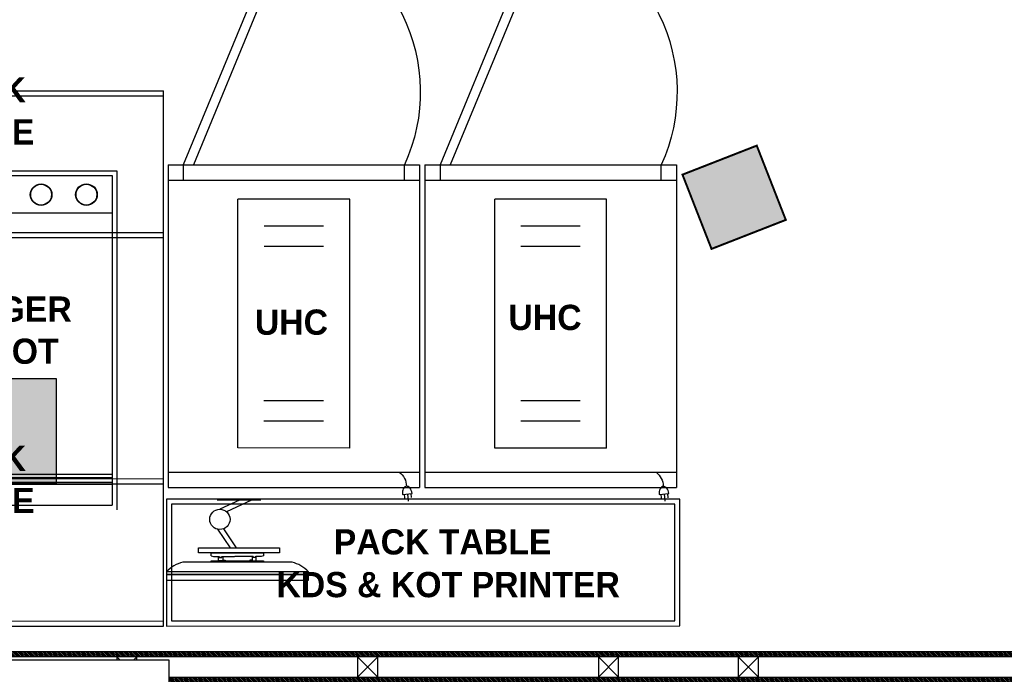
# Model space of a CAD drawing. Header units: millimetres. Extents: x -115221 to 194496, y -122556 to 375476.
# Tile 105 of 169: x 103213 to 105682, y -9076 to -7434. Entities that reach past the tile are written whole.
import ezdxf

# ---------------------------------------------------------------- set-up
doc = ezdxf.new("R2010")
doc.units = ezdxf.units.MM
doc.set_wipeout_variables(frame=1)
doc.layers.add('FUR R0', color=8, linetype='Continuous')
doc.layers.add('WWDS FURNITURE LAYOUT', color=8, linetype='Continuous')
doc.styles.add('har', font='GOTHICB.TTF')

# ---------------------------------------------------------------- blocks, each defined once
blk = doc.blocks.new('Hot Hold')
at = {"layer": 'FUR R0'}
for p, q in [((587.2, 17.1), (588.3, 27.1)), ((595.4, 16.2), (597.2, 34.2)), ((603.5, 15.4), (604.6, 25.5)), ((0, -802.7), (0, 0)), ((0, 0), (625.7, 0)), ((583.1, 17.5), (606.8, 15)), ((625.7, -802.7), (625.7, 0)), ((0, -37.9), (625.7, -37.9)), ((173.8, -98), (173.8, -717.4)), ((451.9, -98), (173.8, -98)), ((451.9, -98), (451.9, -717.4)), ((386.7, -165.1), (238.6, -165.1)), ((386.7, -215.6), (238.6, -215.6)), ((386.7, -599.7), (238.6, -599.7)), ((386.7, -650.2), (238.6, -650.2)), ((451.9, -717.4), (173.8, -717.4)), ((0, -764.8), (625.7, -764.8)), ((37.9, -802.7), (37.9, -764.8)), ((587.8, -764.8), (587.8, -802.7)), ((0, -802.7), (625.7, -802.7)), ((287.9, -1409.4), (37.9, -802.7)), ((313.2, -1409.4), (63.2, -802.7))]:
    blk.add_line(p, q, dxfattribs=at)
blk.add_lwpolyline([(606.8, 15, -0.063324), (605.1, 7.6, -0.07639), (602, 2, -0.107132), (597.4, -1.9, -0.14755), (593, -2.7, -0.14755), (588.9, -1, -0.107132), (585.2, 3.7, -0.07639), (583.3, 9.8, -0.063324), (583.1, 17.5, -0.063324)], format="xyb", dxfattribs=at)
for centre, radius, start, end in [((548.5, -2.3), 44.5, 306.852, 359.4417), ((191.3, -984.2), 436.1, 282.7991, 24.6016)]:
    blk.add_arc(centre, radius, start, end, dxfattribs=at)
blk = doc.blocks.new('wW')
at = {"layer": 'FUR R0'}
h = blk.add_hatch(color=256, dxfattribs=at)
h.dxf.hatch_style = 1
h.paths.add_polyline_path([(31531.511, -4490.805), (31536.214, -4490.805), (31536.214, -4501.187), (31531.511, -4501.187)])
h = blk.add_hatch(color=256, dxfattribs=at)
h.dxf.hatch_style = 1
h.paths.add_polyline_path([(31538.115, -4507.208), (31542.818, -4507.208), (31542.818, -4517.576), (31538.115, -4517.576)])
for p, q in [((31519.399, -4478.729), (31519.399, -4531.725)), ((31553.447, -4531.725), (31553.447, -4478.729)), ((31526.83, -4486.661), (31548.829, -4486.661)), ((31526.83, -4486.661), (31526.83, -4519.738)), ((31548.829, -4486.661), (31548.829, -4520.212)), ((31527.283, -4487.116), (31548.376, -4487.116)), ((31527.283, -4487.116), (31527.283, -4519.756)), ((31548.376, -4487.116), (31548.376, -4519.756)), ((31548.829, -4487.116), (31548.829, -4519.756)), ((31527.283, -4490.805), (31548.376, -4490.805)), ((31527.283, -4516.686), (31548.376, -4516.686)), ((31527.283, -4517.013), (31548.376, -4517.013)), ((31527.283, -4517.47), (31548.376, -4517.47)), ((31527.283, -4517.666), (31548.376, -4517.666)), ((31527.283, -4519.756), (31548.376, -4519.756))]:
    blk.add_line(p, q, dxfattribs=at)
for points in [[(31553.447, -4493.287), (31519.399, -4493.287), (31519.399, -4478.729), (31553.447, -4478.729)], [(31553.447, -4492.787), (31519.899, -4492.787), (31519.899, -4479.229), (31553.447, -4479.229)], [(31553.447, -4517.167), (31519.399, -4517.167), (31519.399, -4531.725), (31553.447, -4531.725)], [(31553.447, -4517.667), (31519.808, -4517.667), (31519.808, -4531.225), (31553.447, -4531.225)]]:
    blk.add_lwpolyline(points, dxfattribs=at)
for points in [[(31526.83, -4519.738), (31524.944, -4519.738), (31524.944, -4488.917), (31526.83, -4488.917)], [(31531.511, -4490.805), (31536.214, -4490.805), (31536.214, -4501.187), (31531.511, -4501.187)], [(31538.115, -4507.208), (31542.818, -4507.208), (31542.818, -4517.576), (31538.115, -4517.576)]]:
    blk.add_lwpolyline(points, close=True, dxfattribs=at)
for centre, radius in [((31531.373, -4489.01), 1.07), ((31531.373, -4489.01), 1.03), ((31535.858, -4489.01), 1.07), ((31535.858, -4489.01), 1.03), ((31541.344, -4489.01), 1.07), ((31541.344, -4489.01), 1.03), ((31545.83, -4489.01), 1.07), ((31545.83, -4489.01), 1.03), ((31529.26, -4495.01), 1.07), ((31529.26, -4495.01), 1.03)]:
    blk.add_circle(centre, radius, dxfattribs=at)
at = {"layer": 'FUR R0', "char_height": 2.5, "attachment_point": 9, "style": 'har'}
for s, insert, width in [('\\pxqc;{\\fCentury Gothic|b1|i0|c0|p34;\\C0;PACK TABLE}', (31544.934, -4484.05, 0), 19.63411), ('\\pxqc;{\\fCentury Gothic|b1|i0|c0|p34;BURGER SHOOT}', (31549.892, -4505.795, 0), 25.51201), ('\\pxqc;{\\fCentury Gothic|b1|i0|c0|p34;\\C0;PACK TABLE}', (31544.934, -4520.545, 0), 19.63411)]:
    blk.add_mtext(s, dxfattribs=dict(at, insert=insert, width=width))
blk = doc.blocks.new('JSDJNB')
at = {"layer": 'FUR R0'}
h = blk.add_hatch(dxfattribs=at)
h.set_pattern_fill('ANSI31', color=256, angle=90)
h.set_pattern_definition([(135, (184504.06984, -52712.82564), (-0.08838834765, -0.08838834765), [])])
h.paths.add_polyline_path([(255108.086, -67411.993), (255108.086, -67409.993), (254955.773, -67409.993), (254955.773, -67411.993)], flags=16)
h.paths.add_polyline_path([(255108.586, -67412.493), (255108.586, -67409.493), (254955.273, -67409.493), (254955.273, -67412.493)])
for points in [[(255108.586, -67412.493), (255108.586, -67409.493), (254955.273, -67409.493), (254955.273, -67412.493)], [(255108.086, -67411.993), (255108.086, -67409.993), (254955.773, -67409.993), (254955.773, -67411.993)], [(255009.159, -67409.993), (255007.159, -67409.993), (255007.159, -67411.993), (255009.159, -67411.993)], [(255032.929, -67409.993), (255030.929, -67409.993), (255030.929, -67411.993), (255032.929, -67411.993)], [(255056.7, -67409.993), (255054.7, -67409.993), (255054.7, -67411.993), (255056.7, -67411.993)], [(255070.508, -67409.993), (255068.508, -67409.993), (255068.508, -67411.993), (255070.508, -67411.993)]]:
    blk.add_lwpolyline(points, close=True, dxfattribs=at)
for points in [[(255007.159, -67409.993), (255009.159, -67411.993)], [(255009.159, -67409.993), (255007.159, -67411.993)], [(255030.929, -67409.993), (255032.929, -67411.993)], [(255032.929, -67409.993), (255030.929, -67411.993)], [(255054.7, -67409.993), (255056.7, -67411.993)], [(255056.7, -67409.993), (255054.7, -67411.993)], [(255068.508, -67409.993), (255070.508, -67411.993)], [(255070.508, -67409.993), (255068.508, -67411.993)]]:
    blk.add_lwpolyline(points, dxfattribs=at)
blk = doc.blocks.new('sd sd fsd')
at = {"layer": 'FUR R0'}
for p, q in [((-562151.56, -31360.39), (-562165.56, -31360.39)), ((-562165.56, -31360.39), (-562165.56, -31360.928)), ((-562151.56, -31360.928), (-562165.56, -31360.928)), ((-562165.56, -31360.928), (-562165.56, -31361.197)), ((-562165.56, -31360.928), (-562151.56, -31360.928)), ((-562151.56, -31360.928), (-562151.56, -31360.39)), ((-562151.56, -31361.197), (-562151.56, -31360.928)), ((-562165.56, -31361.197), (-562151.56, -31361.197)), ((-562163.945, -31362.14), (-562153.176, -31362.14)), ((-562161.146, -31362.14), (-562155.975, -31362.14)), ((-562161.146, -31362.297), (-562161.146, -31362.14)), ((-562155.975, -31362.297), (-562161.146, -31362.297)), ((-562161.146, -31362.789), (-562160.915, -31362.727)), ((-562161.146, -31363.082), (-562161.146, -31362.789)), ((-562160.915, -31362.727), (-562160.37, -31362.727)), ((-562160.422, -31362.297), (-562160.422, -31362.706)), ((-562159.79, -31362.297), (-562160.422, -31362.297)), ((-562160.422, -31362.706), (-562160.379, -31362.706)), ((-562160.379, -31362.66), (-562160.379, -31362.61)), ((-562160.379, -31362.61), (-562160.101, -31362.61)), ((-562160.307, -31362.66), (-562160.379, -31362.66)), ((-562160.379, -31362.706), (-562160.379, -31362.672)), ((-562160.379, -31362.672), (-562160.307, -31362.672)), ((-562160.37, -31362.652), (-562160.37, -31362.617)), ((-562160.37, -31362.617), (-562160.111, -31362.617)), ((-562160.3, -31362.652), (-562160.37, -31362.652)), ((-562160.37, -31362.727), (-562160.37, -31362.68)), ((-562160.37, -31362.68), (-562160.3, -31362.68)), ((-562160.307, -31362.672), (-562160.307, -31362.66)), ((-562160.3, -31362.68), (-562160.3, -31362.652)), ((-562160.111, -31362.652), (-562160.158, -31362.652)), ((-562160.158, -31362.652), (-562160.158, -31362.68)), ((-562160.158, -31362.68), (-562160.111, -31362.68)), ((-562160.101, -31362.656), (-562160.151, -31362.656)), ((-562160.151, -31362.656), (-562160.151, -31362.674)), ((-562160.151, -31362.674), (-562160.101, -31362.674)), ((-562160.111, -31362.617), (-562160.111, -31362.652)), ((-562160.111, -31362.68), (-562160.111, -31362.727)), ((-562160.111, -31362.727), (-562158.311, -31362.727)), ((-562160.101, -31362.61), (-562160.101, -31362.656)), ((-562160.101, -31362.674), (-562160.101, -31362.718)), ((-562160.101, -31362.718), (-562160.015, -31362.718)), ((-562160.015, -31362.718), (-562160.015, -31362.343)), ((-562160.015, -31362.343), (-562159.79, -31362.343)), ((-562159.79, -31362.343), (-562159.79, -31362.297)), ((-562157.01, -31362.727), (-562158.271, -31362.727)), ((-562157.331, -31362.343), (-562157.331, -31362.297)), ((-562157.331, -31362.297), (-562156.699, -31362.297)), ((-562157.106, -31362.343), (-562157.331, -31362.343)), ((-562157.106, -31362.718), (-562157.106, -31362.343)), ((-562157.02, -31362.718), (-562157.106, -31362.718)), ((-562156.742, -31362.61), (-562157.02, -31362.61)), ((-562157.02, -31362.61), (-562157.02, -31362.656)), ((-562157.02, -31362.656), (-562156.97, -31362.656)), ((-562156.97, -31362.674), (-562157.02, -31362.674)), ((-562157.02, -31362.674), (-562157.02, -31362.718)), ((-562156.751, -31362.617), (-562157.01, -31362.617)), ((-562157.01, -31362.617), (-562157.01, -31362.652)), ((-562157.01, -31362.652), (-562156.963, -31362.652)), ((-562156.963, -31362.68), (-562157.01, -31362.68)), ((-562157.01, -31362.68), (-562157.01, -31362.727)), ((-562156.97, -31362.656), (-562156.97, -31362.674)), ((-562156.963, -31362.652), (-562156.963, -31362.68)), ((-562156.821, -31362.68), (-562156.821, -31362.652)), ((-562156.821, -31362.652), (-562156.751, -31362.652)), ((-562156.751, -31362.68), (-562156.821, -31362.68)), ((-562156.814, -31362.672), (-562156.814, -31362.66)), ((-562156.814, -31362.66), (-562156.742, -31362.66)), ((-562156.742, -31362.672), (-562156.814, -31362.672)), ((-562156.751, -31362.652), (-562156.751, -31362.617)), ((-562156.751, -31362.727), (-562156.751, -31362.68)), ((-562156.206, -31362.727), (-562156.751, -31362.727)), ((-562156.742, -31362.66), (-562156.742, -31362.61)), ((-562156.742, -31362.706), (-562156.742, -31362.672)), ((-562156.699, -31362.706), (-562156.742, -31362.706)), ((-562156.699, -31362.297), (-562156.699, -31362.706)), ((-562155.975, -31362.789), (-562156.206, -31362.727)), ((-562155.975, -31362.14), (-562155.975, -31362.297)), ((-562155.975, -31362.789), (-562155.975, -31363.082)), ((-562162.703, -31363.082), (-562154.703, -31363.082)), ((-562162.703, -31363.582), (-562162.703, -31363.082)), ((-562154.703, -31363.582), (-562162.703, -31363.582)), ((-562155.975, -31363.082), (-562161.146, -31363.082)), ((-562157.176, -31365.444), (-562158.44, -31363.582)), ((-562156.597, -31365.406), (-562157.835, -31363.582)), ((-562154.703, -31363.082), (-562154.703, -31363.582)), ((-562159.943, -31368.268), (-562157.483, -31367.133)), ((-562158.749, -31368.268), (-562156.825, -31367.38)), ((-562160.863, -31368.268), (-562156.56, -31368.268)), ((-562160.863, -31368.268), (-562156.56, -31368.268))]:
    blk.add_line(p, q, dxfattribs=at)
blk.add_circle((-562156.825, -31366.38), 1, dxfattribs=at)
for centre, start, end in [((-562163.284, -31359.151), 221.95519, 257.53193), ((-562153.837, -31359.151), 282.46807, 318.04481)]:
    blk.add_arc(centre, 3.061, start, end, dxfattribs=at)
blk = doc.blocks.new('FUR R0')
at = {"layer": 'WWDS FURNITURE LAYOUT'}
h = blk.add_hatch(color=8, dxfattribs=at)
h.dxf.hatch_style = 1
h.paths.add_polyline_path([(-4054.7, -3188.9), (-4240.9, -3261.7), (-4313.7, -3075.4), (-4127.5, -3002.6)])
at = {"layer": 'WWDS FURNITURE LAYOUT', "color": 8, "lineweight": 70, "const_width": 5}
blk.add_lwpolyline([(-4054.7, -3188.9), (-4240.9, -3261.7), (-4313.7, -3075.4), (-4127.5, -3002.6)], close=True, dxfattribs=at)
at = {"layer": 'WWDS FURNITURE LAYOUT', "color": 8}
for points in [[(-4320.5, -3889.4), (-5607.2, -3889.5), (-5607.2, -4207.7), (-4320.4, -4207.5)], [(-4333.1, -3902), (-5594.5, -3902.2), (-5594.5, -4195), (-4333.1, -4194.8)]]:
    blk.add_lwpolyline(points, close=True, dxfattribs=at)
at = {"layer": 'WWDS FURNITURE LAYOUT', "color": 8, "linetype": 'Continuous', "lineweight": 25, "extrusion": (0, 0, -1), "xscale": 1.007964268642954, "yscale": 1.007964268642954, "zscale": -1.007964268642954, "rotation": 180.0080398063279}
for p in [(5603.4, -3859.8), (4959.7, -3859.9)]:
    blk.add_blockref('Hot Hold', p, dxfattribs=at)
at = {"layer": 'WWDS FURNITURE LAYOUT', "color": 8}
for name, p, xscale, yscale, zscale, rotation in [('wW', (-804985, 110483.9), 25.33333333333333, 25.33333333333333, 25.33333333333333, 0.008039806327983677), ('sd sd fsd', (-14284256.8, -800646.1, 0), 25.4, 25.4, 25.4, 180)]:
    blk.add_blockref(name, p, dxfattribs=dict(at, xscale=xscale, yscale=yscale, zscale=zscale, rotation=rotation))
at = {"layer": 'WWDS FURNITURE LAYOUT', "color": 8, "linetype": 'Continuous', "lineweight": 0, "xscale": 25.4, "yscale": 25.4, "zscale": 25.4}
blk.add_blockref('JSDJNB', (-6482913.9, 1707929, 0), dxfattribs=at)
at = {"layer": 'WWDS FURNITURE LAYOUT', "color": 8, "style": 'har'}
for s, height, rotation, p in [('UHC', 63.33, 359.992, (-4750, -3465.1, 0)), ('UHC', 63.33, 359.992, (-5385.8, -3477, 0)), ('PACK TABLE', 63.33, 0.008, (-5188, -4028.2)), ('KDS & KOT PRINTER', 63.333, 0.008, (-5331.7, -4135.4))]:
    blk.add_text(s, height=height, rotation=rotation, dxfattribs=at).set_placement(p)

msp = doc.modelspace()

# ---------------------------------------------------------------- block references
at = {"layer": 'WWDS FURNITURE LAYOUT'}
msp.add_blockref('FUR R0', (109188.4, -4747.2), dxfattribs=at)

# ---------------------------------------------------------------- next in the draw order: wipeouts: each hides what was drawn before it
msp.add_wipeout([(103588, -9040.2), (103588, -9904.6), (102068.1, -9904.6), (102068.1, -9106.5), (101548, -8675.2), (102245.4, -9040.2)])

# ---------------------------------------------------------------- next in the draw order: linework, layer by layer
at = {"color": 1}
msp.add_lwpolyline([(101548, -8675.2), (102068.1, -9106.5), (102068.1, -9904.6), (103588, -9904.6), (103588, -9040.2), (102245.4, -9040.2), (101548, -8675.2)], dxfattribs=at)

doc.saveas('drawing.dxf')
